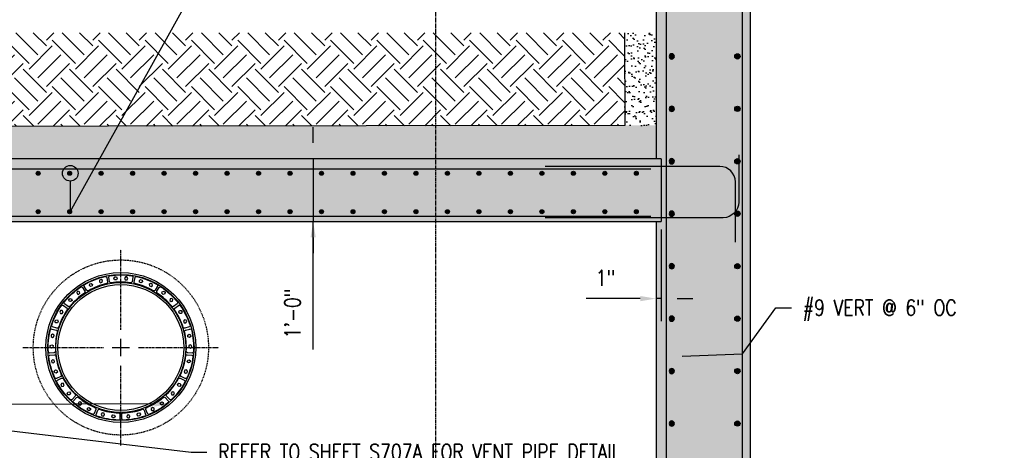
# Model space of a CAD drawing. Header units: inches. Extents: x -3515 to 1803, y -65 to 243.
# Tile 60 of 61: x 490 to 678, y 54 to 136. Entities that reach past the tile are written whole.
import ezdxf
from ezdxf import colors
from ezdxf.entities.mleader import LeaderData, LeaderLine
from ezdxf.math import Vec2, Vec3

# ---------------------------------------------------------------- set-up
doc = ezdxf.new("R2010")
doc.units = ezdxf.units.IN
doc.header["$MEASUREMENT"] = 0
for name, pattern in [('Center 1_4_', [0.53125, 0.25, -0.09375, 0.09375, -0.09375]), ('CENTER2', [1.125, 0.75, -0.125, 0.125, -0.125]), ('HIDDEN2', [0.1875, 0.125, -0.0625])]:
    doc.linetypes.add(name, pattern=pattern)
for name, color, linetype in [('A-DETL', 90, 'Continuous'), ('A-DETL-CNTR', 1, 'Center 1_4_'), ('A-DETL-GENF', 3, 'Continuous'), ('A-DETL-THIN', 1, 'Continuous'), ('A-DETL-WIDE', 5, 'Continuous'), ('A-FLOR', 5, 'Continuous'), ('A-WALL', 4, 'Continuous'), ('S-ANNO-DIMS', 1, 'Continuous'), ('S-ANNO-NOTE', 2, 'Continuous'), ('S-GRID', 1, 'CENTER2')]:
    doc.layers.add(name, color=color, linetype=linetype)
doc.layers.add('A-WALL-PATT', color=9, linetype='Continuous', true_color=0x808080)
doc.styles.add('Annotative', font='romans.shx', dxfattribs={"width": 0.8, "height": 0.125})
doc.dimstyles.new('Annotative', dxfattribs={"dimscale": 0, "dimtxt": 0.125, "dimasz": 0.125, "dimexe": 0.18, "dimexo": 0.0625, "dimgap": 0.09, "dimtad": 1, "dimdec": 3, "dimzin": 3, "dimdsep": 46, "dimlunit": 4, "dimtxsty": 'Annotative', "dimcen": 0.09, "dimclrt": 2, "dimazin": 2, "dimtfac": 1, "dimtdec": 3, "dimtmove": 0, "dimatfit": 0, "dimfxl": 1, "dimtfill": 1, "dimfrac": 2, "dimtolj": 1, "dimtzin": 0, "dimarcsym": 0})
pattern_1 = [(50, (0, -6e-14), (7.1726, -0.62752), [0.75, -8.25]), (355, (0, -6e-14), (-1.38751, 7.52192), [0.6, -6.6]), (100.4514, (0.598, -0.052), (5.78509, 6.8944), [0.6374, -7.01142]), (46.1842, (0, 2), (10.67241, -1.65519), [1.125, -12.375]), (96.6356, (0.889, 1.862), (9.34662, 9.74119), [0.9561, -10.51714]), (351.1842, (0, 2), (9.34662, 9.74119), [0.9, -9.9]), (21, (1, 1.5), (5.96907, -4.02619), [0.75, -8.25]), (326, (1, 1.5), (2.43315, 7.2515), [0.6, -6.6]), (71.4514, (1.4974, 1.1645), (8.402224, 3.22531), [0.6374, -7.01142]), (37.5, (0, -6e-14), (0.121599, 3.328939), [0, -6.52, 0, -6.7, 0, -6.625]), (7.5, (0, -6e-14), (2.630695, 3.944117), [0, -3.82, 0, -6.37, 0, -2.525]), (327.5, (-2.23, -6e-14), (5.338224, -0.225549), [0, -2.5, 0, -7.8, 0, -10.35]), (317.5, (-3.23, -6e-14), (5.831862, 1.00105), [0, -3.25, 0, -5.18, 0, -7.35])]

# ---------------------------------------------------------------- blocks, each defined once
blk = doc.blocks.new('*D32')
at = {"layer": 'Defpoints', "color": 0, "transparency": 16777216}
for p in [(552.36, 110), (545.81, 98), (555.48, 98)]:
    blk.add_point(p, dxfattribs=at)
at = {"layer": 'S-ANNO-DIMS', "color": 0, "lineweight": -2, "transparency": 16777216}
for p, q in [((545.81, 113), (545.81, 116)), ((550.86, 110), (541.49, 110)), ((545.81, 110), (545.81, 98)), ((545.81, 110), (545.81, 98)), ((545.81, 73.63), (545.81, 98)), ((545.81, 95), (545.81, 92))]:
    blk.add_line(p, q, dxfattribs=at)
at = {"layer": 'S-ANNO-DIMS', "color": 0, "transparency": 16777216}
for points in [[(545.31, 113), (546.31, 113), (545.81, 110)], [(545.31, 95), (546.31, 95), (545.81, 98)]]:
    blk.add_solid(points, dxfattribs=at)
at = {"layer": 'S-ANNO-DIMS', "color": 2, "lineweight": -3, "transparency": 16777216, "insert": (541.87, 80.48), "char_height": 3, "attachment_point": 5, "rotation": 90, "style": 'Annotative', "bg_fill": 3, "box_fill_scale": 1.25, "bg_fill_color": 256, "bg_fill_true_color": 13158600, "bg_fill_transparency": 0}
blk.add_mtext('\\A1;1\'-0"', dxfattribs=at)
blk = doc.blocks.new('_DotBlank')
at = {"color": 0, "linetype": 'ByBlock', "lineweight": -2}
blk.add_line((-0.5, 0), (-1, 0), dxfattribs=at)
blk.add_circle((0, 0), 0.5, dxfattribs=at)
blk = doc.blocks.new('*D44')
at = {"layer": 'Defpoints', "color": 0, "transparency": 16777216}
for p in [(611.16, 98), (612.16, 98), (611.16, 83.32)]:
    blk.add_point(p, dxfattribs=at)
at = {"layer": 'S-ANNO-DIMS', "color": 0, "lineweight": -2, "transparency": 16777216}
for p, q in [((612.16, 96.5), (612.16, 79)), ((608.16, 83.32), (597.87, 83.32)), ((612.16, 83.32), (611.16, 83.32)), ((615.16, 83.32), (618.16, 83.32))]:
    blk.add_line(p, q, dxfattribs=at)
at = {"layer": 'S-ANNO-DIMS', "color": 0, "transparency": 16777216}
for points in [[(608.16, 83.82), (608.16, 82.82), (611.16, 83.32)], [(615.16, 83.82), (615.16, 82.82), (612.16, 83.32)]]:
    blk.add_solid(points, dxfattribs=at)
at = {"layer": 'S-ANNO-DIMS', "color": 2, "transparency": 16777216, "insert": (601.52, 87.27), "char_height": 3, "width": 12.4571, "attachment_point": 5, "style": 'Annotative', "bg_fill": 3, "box_fill_scale": 1.25, "bg_fill_color": 256, "bg_fill_true_color": 13158600, "bg_fill_transparency": 0}
blk.add_mtext('\\A1;1"', dxfattribs=at)
blk = doc.blocks.new('Reinforcing Bar Section_USACE - __6')
h = blk.add_hatch(color=256)
h.dxf.hatch_style = 1
h.paths.add_polyline_path([(0.375, 0, 1), (-0.375, 0, 1)])
blk.add_circle((0, 0), 0.375)
blk = doc.blocks.new('Reinforcing Bar Section_USACE - __8-579028-INTERIOR COLUMN SECTION')
h = blk.add_hatch(color=256)
h.dxf.hatch_style = 1
h.paths.add_polyline_path([(-1051.45, 205.4, 1), (-1052.45, 205.4, 1)])
blk.add_circle((-1051.95, 205.4), 0.5)
blk = doc.blocks.new('*U22')
at = {"layer": 'A-DETL-CNTR', "color": 0, "linetype": 'CENTER2', "ltscale": 0.5, "transparency": 16777216}
for p, q in [((0, 3.34), (0, 18.7)), ((-18.7, 0), (-3.34, 0)), ((3.34, 0), (18.7, 0)), ((0, -18.7), (0, -3.34))]:
    blk.add_line(p, q, dxfattribs=at)
at = {"layer": 'A-DETL-CNTR', "color": 0, "linetype": 'Continuous', "ltscale": 0.5, "transparency": 16777216}
for p, q in [((-1.67, 0), (1.67, 0)), ((0, -1.67), (0, 1.67))]:
    blk.add_line(p, q, dxfattribs=at)
blk = doc.blocks.new('*U23')
at = {"layer": 'A-WALL-PATT'}
blk.add_lwpolyline([(1.87, -0.75, 0.075326), (-1.87, -0.75, -0.408471), (-2.15, -0.55), (-2.3, 0.31, -0.419611), (-2.09, 0.6, -0.075957), (2.09, 0.6, -0.419611), (2.3, 0.31), (2.15, -0.55, -0.408471)], format="xyb", close=True, dxfattribs=at)
for points in [[(-1.19, -0.18), (-1.33, 0.09), (-1.17, 0.36), (-0.86, 0.36), (-0.7, 0.09), (-0.84, -0.18)], [(1.19, -0.18), (1.33, 0.09), (1.17, 0.36), (0.86, 0.36), (0.7, 0.09), (0.84, -0.18)]]:
    blk.add_lwpolyline(points, close=True, dxfattribs=at)
blk = doc.blocks.new('*U24')
at = {"layer": 'A-WALL-PATT', "color": 0, "linetype": 'ByBlock', "lineweight": -2, "transparency": 16777216}
for p, rotation in [((662.55, 67.55), 21.17647058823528), ((672, 67.55), 338.8235294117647), ((658.46, 65.02), 42.3529411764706), ((676.09, 65.02), 317.6470588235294), ((655.56, 61.18), 63.52941176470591), ((678.99, 61.18), 296.4705882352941), ((654.24, 56.55), 84.70588235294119), ((680.31, 56.55), 275.2941176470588), ((654.69, 51.76), 105.8823529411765), ((679.86, 51.76), 254.1176470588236), ((656.83, 47.46), 127.0588235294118), ((677.72, 47.46), 232.9411764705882), ((660.38, 44.22), 148.2352941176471), ((674.16, 44.22), 211.764705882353), ((664.87, 42.48), 169.4117647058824), ((669.68, 42.48), 190.5882352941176)]:
    blk.add_blockref('*U23', p, dxfattribs=dict(at, rotation=rotation))
blk.add_blockref('*U23', (667.27, 68.43), dxfattribs=at)

msp = doc.modelspace()

# ---------------------------------------------------------------- hatches: boundary and pattern name
at = {"layer": 'A-WALL-PATT', "lineweight": -3}
h = msp.add_hatch(dxfattribs=at)
h.set_pattern_fill('AR-CONC', color=8, style=0)
h.set_pattern_definition(pattern_1)
h.paths.add_polyline_path([(611.164, 0), (629.164, 0), (629.164, 212), (611.164, 212), (611.164, 110), (612.164, 110), (612.164, 98), (611.164, 98)])
h.paths.add_polyline_path([(614.664, 89.5, -1), (613.664, 89.5, -1)], flags=16)
h.paths.add_polyline_path([(613.664, 99.5, -1), (614.664, 99.5, -1)], flags=16)
h.paths.add_polyline_path([(627.164, 89.5, -1), (626.164, 89.5, -1)], flags=16)
h.paths.add_polyline_path([(626.164, 99.5, -1), (627.164, 99.5, -1)], flags=16)
h.paths.add_polyline_path([(614.664, 79.5, -1), (613.664, 79.5, -1)], flags=16)
h.paths.add_polyline_path([(627.164, 79.5, -1), (626.164, 79.5, -1)], flags=16)
h.paths.add_polyline_path([(613.664, 109.5, -1), (614.664, 109.5, -1)], flags=16)
h.paths.add_polyline_path([(626.164, 109.5, -1), (627.164, 109.5, -1)], flags=16)
h.paths.add_polyline_path([(614.664, 69.5, -1), (613.664, 69.5, -1)], flags=16)
h.paths.add_polyline_path([(627.164, 69.5, -1), (626.164, 69.5, -1)], flags=16)
h.paths.add_polyline_path([(613.664, 119.5, -1), (614.664, 119.5, -1)], flags=16)
h.paths.add_polyline_path([(626.164, 119.5, -1), (627.164, 119.5, -1)], flags=16)
h.paths.add_polyline_path([(614.664, 59.5, -1), (613.664, 59.5, -1)], flags=16)
h.paths.add_polyline_path([(627.164, 59.5, -1), (626.164, 59.5, -1)], flags=16)
h.paths.add_polyline_path([(613.664, 129.5, -1), (614.664, 129.5, -1)], flags=16)
h.paths.add_polyline_path([(626.164, 129.5, -1), (627.164, 129.5, -1)], flags=16)
h.paths.add_polyline_path([(614.664, 49.5, -1), (613.664, 49.5, -1)], flags=16)
h.paths.add_polyline_path([(627.164, 49.5, -1), (626.164, 49.5, -1)], flags=16)
h.paths.add_polyline_path([(613.664, 139.5, -1), (614.664, 139.5, -1)], flags=16)
h.paths.add_polyline_path([(626.164, 139.5, -1), (627.164, 139.5, -1)], flags=16)
h.paths.add_polyline_path([(614.664, 39.5, -1), (613.664, 39.5, -1)], flags=16)
h.paths.add_polyline_path([(627.164, 39.5, -1), (626.164, 39.5, -1)], flags=16)
h.paths.add_polyline_path([(613.664, 149.5, -1), (614.664, 149.5, -1)], flags=16)
h.paths.add_polyline_path([(626.164, 149.5, -1), (627.164, 149.5, -1)], flags=16)
h.paths.add_polyline_path([(615.664, 29.5, -1), (614.664, 29.5, -1)], flags=16)
h.paths.add_polyline_path([(626.164, 29.5, -1), (625.164, 29.5, -1)], flags=16)
h.paths.add_polyline_path([(613.664, 159.5, -1), (614.664, 159.5, -1)], flags=16)
h.paths.add_polyline_path([(626.164, 159.5, -1), (627.164, 159.5, -1)], flags=16)
h.paths.add_polyline_path([(615.664, 19.5, -1), (614.664, 19.5, -1)], flags=16)
h.paths.add_polyline_path([(626.164, 19.5, -1), (625.164, 19.5, -1)], flags=16)
h.paths.add_polyline_path([(613.664, 169.5, -1), (614.664, 169.5, -1)], flags=16)
h.paths.add_polyline_path([(626.164, 169.5, -1), (627.164, 169.5, -1)], flags=16)
h.paths.add_polyline_path([(615.664, 9.5, -1), (614.664, 9.5, -1)], flags=16)
h.paths.add_polyline_path([(626.164, 9.5, -1), (625.164, 9.5, -1)], flags=16)
h.paths.add_polyline_path([(613.664, 179.5, -1), (614.664, 179.5, -1)], flags=16)
h.paths.add_polyline_path([(626.164, 179.5, -1), (627.164, 179.5, -1)], flags=16)
h.paths.add_polyline_path([(613.664, 189.5, -1), (614.664, 189.5, -1)], flags=16)
h.paths.add_polyline_path([(626.164, 189.5, -1), (627.164, 189.5, -1)], flags=16)
h.paths.add_polyline_path([(613.664, 199.5, -1), (614.664, 199.5, -1)], flags=16)
h.paths.add_polyline_path([(626.164, 199.5, -1), (627.164, 199.5, -1)], flags=16)
h.paths.add_polyline_path([(613.664, 209.5, -1), (614.664, 209.5, -1)], flags=16)
h.paths.add_polyline_path([(626.164, 209.5, -1), (627.164, 209.5, -1)], flags=16)
h = msp.add_hatch(dxfattribs=at)
h.set_pattern_fill('EARTH', color=8, scale=25, angle=45, style=0)
h.paths.add_polyline_path([(605.176, 133.9918), (328.9668, 134), (328.9668, -30), (334.6995, -30), (334.6995, 30), (358.6995, 30), (358.6995, 116), (605.176, 116.3366)])
at = {"layer": 'A-WALL-PATT'}
h = msp.add_hatch(dxfattribs=at)
h.set_pattern_fill('AR-SAND', color=8)
h.paths.add_polyline_path([(611.164, 134), (605.164, 134), (605.1881, 116.3366), (611.164, 116.3448)])
h = msp.add_hatch(dxfattribs=at)
h.set_pattern_fill('AR-SAND', color=8)
h.paths.add_polyline_path([(358.6995, 116), (358.6995, 30), (334.6995, 30), (334.6995, -30), (341.164, -30), (341.164, 0), (341.164, 24), (365.164, 24), (365.164, 98), (365.164, 110), (611.164, 110), (611.164, 116.3448)])
at = {"layer": 'A-WALL-PATT', "lineweight": -3}
h = msp.add_hatch(dxfattribs=at)
h.set_pattern_fill('AR-CONC', color=8, style=0)
h.set_pattern_definition(pattern_1)
h.paths.add_polyline_path([(612.164, 98), (612.164, 110), (365.164, 110), (365.164, 98)])
h.paths.add_polyline_path([(457.7771, 99.8915, -1), (457.0271, 99.8915, -1)], flags=16)
h.paths.add_polyline_path([(463.7771, 99.8915, -1), (463.0271, 99.8915, -1)], flags=16)
h.paths.add_polyline_path([(457.0271, 107.2151, -1), (457.7771, 107.2151, -1)], flags=16)
h.paths.add_polyline_path([(463.0271, 107.2151, -1), (463.7771, 107.2151, -1)], flags=16)
h.paths.add_polyline_path([(451.7771, 99.8915, -1), (451.0271, 99.8915, -1)], flags=16)
h.paths.add_polyline_path([(469.7771, 99.8915, -1), (469.0271, 99.8915, -1)], flags=16)
h.paths.add_polyline_path([(451.0271, 107.2151, -1), (451.7771, 107.2151, -1)], flags=16)
h.paths.add_polyline_path([(469.0271, 107.2151, -1), (469.7771, 107.2151, -1)], flags=16)
h.paths.add_polyline_path([(445.7771, 99.8915, -1), (445.0271, 99.8915, -1)], flags=16)
h.paths.add_polyline_path([(475.7771, 99.8915, -1), (475.0271, 99.8915, -1)], flags=16)
h.paths.add_polyline_path([(445.0271, 107.2151, -1), (445.7771, 107.2151, -1)], flags=16)
h.paths.add_polyline_path([(475.0271, 107.2151, -1), (475.7771, 107.2151, -1)], flags=16)
h.paths.add_polyline_path([(439.7771, 99.8915, -1), (439.0271, 99.8915, -1)], flags=16)
h.paths.add_polyline_path([(481.7771, 99.8915, -1), (481.0271, 99.8915, -1)], flags=16)
h.paths.add_polyline_path([(439.0271, 107.2151, -1), (439.7771, 107.2151, -1)], flags=16)
h.paths.add_polyline_path([(481.0271, 107.2151, -1), (481.7771, 107.2151, -1)], flags=16)
h.paths.add_polyline_path([(433.7771, 99.8915, -1), (433.0271, 99.8915, -1)], flags=16)
h.paths.add_polyline_path([(487.7771, 99.8915, -1), (487.0271, 99.8915, -1)], flags=16)
h.paths.add_polyline_path([(433.0271, 107.2151, -1), (433.7771, 107.2151, -1)], flags=16)
h.paths.add_polyline_path([(487.0271, 107.2151, -1), (487.7771, 107.2151, -1)], flags=16)
h.paths.add_polyline_path([(427.7771, 99.8915, -1), (427.0271, 99.8915, -1)], flags=16)
h.paths.add_polyline_path([(493.7771, 99.8915, -1), (493.0271, 99.8915, -1)], flags=16)
h.paths.add_polyline_path([(427.0271, 107.2151, -1), (427.7771, 107.2151, -1)], flags=16)
h.paths.add_polyline_path([(493.0271, 107.2151, -1), (493.7771, 107.2151, -1)], flags=16)
h.paths.add_polyline_path([(421.7771, 99.8915, -1), (421.0271, 99.8915, -1)], flags=16)
h.paths.add_polyline_path([(499.7771, 99.8915, -1), (499.0271, 99.8915, -1)], flags=16)
h.paths.add_polyline_path([(421.0271, 107.2151, -1), (421.7771, 107.2151, -1)], flags=16)
h.paths.add_polyline_path([(499.0271, 107.2151, -1), (499.7771, 107.2151, -1)], flags=16)
h.paths.add_polyline_path([(415.7771, 99.8915, -1), (415.0271, 99.8915, -1)], flags=16)
h.paths.add_polyline_path([(505.7771, 99.8915, -1), (505.0271, 99.8915, -1)], flags=16)
h.paths.add_polyline_path([(415.0271, 107.2151, -1), (415.7771, 107.2151, -1)], flags=16)
h.paths.add_polyline_path([(505.0271, 107.2151, -1), (505.7771, 107.2151, -1)], flags=16)
h.paths.add_polyline_path([(409.7771, 99.8915, -1), (409.0271, 99.8915, -1)], flags=16)
h.paths.add_polyline_path([(511.7771, 99.8915, -1), (511.0271, 99.8915, -1)], flags=16)
h.paths.add_polyline_path([(409.0271, 107.2151, -1), (409.7771, 107.2151, -1)], flags=16)
h.paths.add_polyline_path([(511.0271, 107.2151, -1), (511.7771, 107.2151, -1)], flags=16)
h.paths.add_polyline_path([(403.7771, 99.8915, -1), (403.0271, 99.8915, -1)], flags=16)
h.paths.add_polyline_path([(517.7771, 99.8915, -1), (517.0271, 99.8915, -1)], flags=16)
h.paths.add_polyline_path([(403.0271, 107.2151, -1), (403.7771, 107.2151, -1)], flags=16)
h.paths.add_polyline_path([(517.0271, 107.2151, -1), (517.7771, 107.2151, -1)], flags=16)
h.paths.add_polyline_path([(397.0271, 99.8915, -1), (397.7771, 99.8915, -1)], flags=16)
h.paths.add_polyline_path([(523.7771, 99.8915, -1), (523.0271, 99.8915, -1)], flags=16)
h.paths.add_polyline_path([(397.0271, 105.5583, -1), (397.7771, 105.5583, -1)], flags=16)
h.paths.add_polyline_path([(523.0271, 107.2151, -1), (523.7771, 107.2151, -1)], flags=16)
h.paths.add_polyline_path([(391.0271, 99.8915, -1), (391.7771, 99.8915, -1)], flags=16)
h.paths.add_polyline_path([(529.7771, 99.8915, -1), (529.0271, 99.8915, -1)], flags=16)
h.paths.add_polyline_path([(391.0271, 105.5583, -1), (391.7771, 105.5583, -1)], flags=16)
h.paths.add_polyline_path([(529.0271, 107.2151, -1), (529.7771, 107.2151, -1)], flags=16)
h.paths.add_polyline_path([(385.0271, 99.8915, -1), (385.7771, 99.8915, -1)], flags=16)
h.paths.add_polyline_path([(535.7771, 99.8915, -1), (535.0271, 99.8915, -1)], flags=16)
h.paths.add_polyline_path([(385.0271, 105.5583, -1), (385.7771, 105.5583, -1)], flags=16)
h.paths.add_polyline_path([(535.0271, 107.2151, -1), (535.7771, 107.2151, -1)], flags=16)
h.paths.add_polyline_path([(379.0271, 99.8915, -1), (379.7771, 99.8915, -1)], flags=16)
h.paths.add_polyline_path([(541.7771, 99.8915, -1), (541.0271, 99.8915, -1)], flags=16)
h.paths.add_polyline_path([(379.0271, 105.5583, -1), (379.7771, 105.5583, -1)], flags=16)
h.paths.add_polyline_path([(541.0271, 107.2151, -1), (541.7771, 107.2151, -1)], flags=16)
h.paths.add_polyline_path([(373.0271, 99.8915, -1), (373.7771, 99.8915, -1)], flags=16)
h.paths.add_polyline_path([(547.7771, 99.8915, -1), (547.0271, 99.8915, -1)], flags=16)
h.paths.add_polyline_path([(373.0271, 106.5219, -1), (373.7771, 106.5219, -1)], flags=16)
h.paths.add_polyline_path([(547.0271, 107.2151, -1), (547.7771, 107.2151, -1)], flags=16)
h.paths.add_polyline_path([(368.1521, 99.8915, -1), (368.9021, 99.8915, -1)], flags=16)
h.paths.add_polyline_path([(368.1521, 105.1469, -1), (368.9021, 105.1469, -1)], flags=16)
h.paths.add_polyline_path([(553.7771, 99.8915, -1), (553.0271, 99.8915, -1)], flags=16)
h.paths.add_polyline_path([(553.0271, 107.2151, -1), (553.7771, 107.2151, -1)], flags=16)
h.paths.add_polyline_path([(559.7771, 99.8915, -1), (559.0271, 99.8915, -1)], flags=16)
h.paths.add_polyline_path([(559.0271, 107.2151, -1), (559.7771, 107.2151, -1)], flags=16)
h.paths.add_polyline_path([(565.7771, 99.8915, -1), (565.0271, 99.8915, -1)], flags=16)
h.paths.add_polyline_path([(565.0271, 107.2151, -1), (565.7771, 107.2151, -1)], flags=16)
h.paths.add_polyline_path([(571.7771, 99.8915, -1), (571.0271, 99.8915, -1)], flags=16)
h.paths.add_polyline_path([(571.7771, 107.2151, -1), (571.0271, 107.2151, -1)], flags=16)
h.paths.add_polyline_path([(577.7771, 99.8915, -1), (577.0271, 99.8915, -1)], flags=16)
h.paths.add_polyline_path([(577.7771, 107.2151, -1), (577.0271, 107.2151, -1)], flags=16)
h.paths.add_polyline_path([(583.7771, 99.8915, -1), (583.0271, 99.8915, -1)], flags=16)
h.paths.add_polyline_path([(583.7771, 107.2151, -1), (583.0271, 107.2151, -1)], flags=16)
h.paths.add_polyline_path([(589.7771, 99.8915, -1), (589.0271, 99.8915, -1)], flags=16)
h.paths.add_polyline_path([(589.7771, 107.2151, -1), (589.0271, 107.2151, -1)], flags=16)
h.paths.add_polyline_path([(595.7771, 99.8915, -1), (595.0271, 99.8915, -1)], flags=16)
h.paths.add_polyline_path([(595.7771, 107.2151, -1), (595.0271, 107.2151, -1)], flags=16)
h.paths.add_polyline_path([(601.7771, 99.8915, -1), (601.0271, 99.8915, -1)], flags=16)
h.paths.add_polyline_path([(601.7771, 107.2151, -1), (601.0271, 107.2151, -1)], flags=16)
h.paths.add_polyline_path([(607.7771, 99.8915, -1), (607.0271, 99.8915, -1)], flags=16)
h.paths.add_polyline_path([(607.7771, 107.2151, -1), (607.0271, 107.2151, -1)], flags=16)

# ---------------------------------------------------------------- linework, layer by layer
at = {"layer": 'A-DETL'}
for radius in [14.2889, 13.9435, 12.375, 12]:
    msp.add_circle((509.164, 74), radius, dxfattribs=at)
at = {"layer": 'A-DETL-THIN', "linetype": 'HIDDEN2'}
msp.add_circle((509.164, 74), 16.6966, dxfattribs=at)
at = {"layer": 'A-DETL-WIDE', "lineweight": -3}
msp.add_line((610.164, 99), (366.6266, 99), dxfattribs=at)
for points in [[(613.164, 6.6806), (613.164, 210)], [(627.664, 6.6806), (627.664, 210)]]:
    msp.add_lwpolyline(points, dxfattribs=at)
for points in [[(626.9414, 110.733), (626.9414, 101.733, -0.41091173), (623.9583, 98.75), (590.0409, 98.75)], [(626.274, 94.0553), (626.274, 105.5553, 0.41091173), (623.2909, 108.5384), (590.0409, 108.5384)]]:
    msp.add_lwpolyline(points, format="xyb", dxfattribs=at)
at = {"layer": 'A-FLOR', "lineweight": -3}
for p, q in [((612.164, 110), (365.164, 110)), ((365.164, 98), (612.164, 98))]:
    msp.add_line(p, q, dxfattribs=at)
at = {"layer": 'A-WALL', "lineweight": -3}
for p, q in [((611.164, 211.2929), (611.164, 110)), ((629.164, 0), (629.164, 211.2929)), ((611.164, 98), (611.164, 0))]:
    msp.add_line(p, q, dxfattribs=at)
at = {"layer": 'S-GRID', "lineweight": -3}
msp.add_line((569.164, -59.7164), (569.164, 234.0167), dxfattribs=at)

# ---------------------------------------------------------------- block references
at = {"layer": 'A-DETL-CNTR', "linetype": 'CENTER2', "ltscale": 0.5}
msp.add_blockref('*U22', (509.164, 74), dxfattribs=at)
at = {"layer": 'A-DETL-GENF', "lineweight": -3, "xscale": -1}
for p in [(-437.7891, -75.8971), (-437.7891, -85.8971), (-437.7891, -95.8971), (-437.7891, -105.8971), (-437.7891, -135.8971), (-437.7891, -145.8971)]:
    msp.add_blockref('Reinforcing Bar Section_USACE - __8-579028-INTERIOR COLUMN SECTION', p, dxfattribs=at)
at = {"layer": 'A-DETL-GENF', "lineweight": -3}
for p in [(1678.617, -75.8971), (1678.617, -85.8971), (1678.617, -95.8971), (1678.617, -105.8971), (1678.617, -115.8971), (1678.617, -125.8971), (1678.617, -135.8971), (1678.617, -145.8971)]:
    msp.add_blockref('Reinforcing Bar Section_USACE - __8-579028-INTERIOR COLUMN SECTION', p, dxfattribs=at)
at = {"layer": 'A-DETL-GENF'}
for p in [(493.4021, 107.2151), (499.4021, 107.2151), (505.4021, 107.2151), (511.4021, 107.2151), (517.4021, 107.2151), (523.4021, 107.2151), (529.4021, 107.2151), (535.4021, 107.2151), (559.4021, 107.2151), (565.4021, 107.2151), (571.4021, 107.2151), (577.4021, 107.2151), (583.4021, 107.2151), (589.4021, 107.2151), (595.4021, 107.2151), (601.4021, 107.2151), (607.4021, 107.2151), (493.4021, 99.8915), (499.4021, 99.8915), (505.4021, 99.8915), (511.4021, 99.8915), (517.4021, 99.8915), (523.4021, 99.8915), (529.4021, 99.8915), (535.4021, 99.8915), (559.4021, 99.8915), (565.4021, 99.8915), (571.4021, 99.8915), (577.4021, 99.8915), (583.4021, 99.8915), (589.4021, 99.8915), (595.4021, 99.8915), (601.4021, 99.8915), (607.4021, 99.8915)]:
    msp.add_blockref('Reinforcing Bar Section_USACE - __6', p, dxfattribs=at)
at = {"layer": 'A-WALL-PATT', "color": 8, "lineweight": -3}
msp.add_blockref('*U24', (-158.11, 18.6545), dxfattribs=at)

# ---------------------------------------------------------------- leaders
at = {"layer": 'S-ANNO-NOTE', "lineweight": -3}
ml = msp.add_multileader_mtext('Standard', dxfattribs=at)
ml.set_content('\\pxt3.2,6.4,9.6,12.8,16,19.2,22.4,25.6,28.8,32,35.2,38.4,41.6,44.8,48,51.2,54.4,57.6,60.8,64,67.2,70.4,73.6,76.8,80,83.2,86.4,89.6,92.8,96,99.2,102.4;#9 VERT @ 6" OC', color=256, style='Annotative')
ml.set_leader_properties(color=1, linetype='ByLayer', lineweight=-1)
ml.build(insert=Vec2(0, 0))
ml.multileader.update_dxf_attribs({"text_right_attachment_type": 3, "dogleg_length": 0.125, "arrow_head_size": 3, "scale": 24})
ctx = ml.context
ctx.base_point, ctx.scale, ctx.char_height, ctx.arrow_head_size, ctx.landing_gap_size, ctx.plane_origin = Vec3(636.9746, 81.584), 24, 3, 3, 2.16, Vec3(631.119, 75.3599)
ctx.right_attachment = 3
notes = []
notes.append((ctx, [(0, (1, 1, 0), (633.9746, 81.584), (1, 0), 3, [(0, [(613.164, 72.2635), (627.664, 72.7978)], 0, [])])]))
ctx.mtext.insert, ctx.mtext.width, ctx.mtext.defined_height, ctx.mtext.flow_direction = Vec3(639.1346, 83.084), 25.865007, 7.0408, 5
ml = msp.add_multileader_mtext('Standard', dxfattribs=at)
ml.set_content('REFER TO SHEET S707A FOR VENT PIPE DETAIL', color=256, style='Annotative')
ml.set_leader_properties(color=1, linetype='ByLayer', lineweight=-1)
ml.build(insert=Vec2(0, 0))
ml.multileader.update_dxf_attribs({"text_right_attachment_type": 3, "dogleg_length": 0.125, "arrow_head_size": 3, "scale": 24})
ctx = ml.context
ctx.base_point, ctx.scale, ctx.char_height, ctx.arrow_head_size, ctx.landing_gap_size, ctx.plane_origin = Vec3(247.1282, 50.4533), 24, 3, 3, 2.16, Vec3(182.2155, 3.7685)
ctx.right_attachment = 3
notes.append((ctx, [(1, (1, 1, 0), (244.1282, 50.4533), (1, 0), 3, [(1, [(219.022, 70.3396)], 0, [])])]))
ctx.mtext.insert, ctx.mtext.width, ctx.mtext.defined_height, ctx.mtext.flow_direction = Vec3(249.2882, 51.9533), 38.62386, 7.3209, 5
ml = msp.add_multileader_mtext('Standard', dxfattribs=at)
ml.set_content('REFER TO SHEET S707A FOR VENT PIPE DETAIL', color=256, style='Annotative')
ml.set_leader_properties(color=1, linetype='ByLayer', lineweight=-1)
ml.build(insert=Vec2(0, 0))
ml.multileader.update_dxf_attribs({"text_right_attachment_type": 3, "dogleg_length": 0.125, "arrow_head_size": 3, "scale": 24})
ctx = ml.context
ctx.base_point, ctx.scale, ctx.char_height, ctx.arrow_head_size, ctx.landing_gap_size, ctx.plane_origin = Vec3(525.5613, 54.0749), 24, 3, 3, 2.16, Vec3(464.9723, 9.2797)
ctx.right_attachment = 3
notes.append((ctx, [(1, (1, 1, 0), (522.5613, 54.0749), (1, 0), 3, [(0, [(518.5662, 63.2403), (446.8251, 62.9712)], 0, [])])]))
ctx.mtext.insert, ctx.mtext.width, ctx.mtext.defined_height, ctx.mtext.flow_direction = Vec3(527.7213, 55.5749), 40.014208, 7.1821, 5
for ctx, leaders in notes:
    for number, flags, end, landing, length, lines in leaders:
        leader = LeaderData()
        leader.index, (leader.has_last_leader_line, leader.has_dogleg_vector, leader.attachment_direction) = number, flags
        leader.last_leader_point, leader.dogleg_vector, leader.dogleg_length = Vec3(end), Vec3(landing), length
        for number, points, colour, breaks in lines:
            line = LeaderLine()
            line.index, line.vertices, line.color, line.breaks = number, Vec3.list(points), colors.encode_raw_color(colour), breaks
            leader.lines.append(line)
        ctx.leaders.append(leader)

# ---------------------------------------------------------------- next in the draw order: dimensions: what is measured, and where the dimension line sits
at = {"layer": 'S-ANNO-DIMS', "lineweight": -3}
dim = msp.add_linear_dim(base=(545.813, 98), p1=(552.3568, 110), p2=(555.4848, 98), angle=90, dimstyle='Annotative', override={"dimpost": '\\X', "dimse2": 1}, dxfattribs=at)
dim.commit()
dim.dimension.update_dxf_attribs({"geometry": '*D32', "text_midpoint": (538.887, 80.479), "dimtype": 160})

# ---------------------------------------------------------------- next in the draw order: linework, layer by layer
at = {"layer": 'A-DETL-WIDE', "lineweight": -3}
msp.add_lwpolyline([(610.164, 108), (366.6266, 108)], dxfattribs=at)

# ---------------------------------------------------------------- next in the draw order: block references
at = {"layer": 'A-DETL-GENF'}
for p in [(541.4021, 107.2151), (547.4021, 107.2151), (553.4021, 107.2151), (541.4021, 99.8915), (547.4021, 99.8915), (553.4021, 99.8915)]:
    msp.add_blockref('Reinforcing Bar Section_USACE - __6', p, dxfattribs=at)

# ---------------------------------------------------------------- next in the draw order: leaders
at = {"layer": 'S-ANNO-NOTE', "lineweight": -3}
ml = msp.add_multileader_mtext('Standard', dxfattribs=at)
ml.set_content('\\pxt3.2,6.4,9.6,12.8,16,19.2,22.4,25.6,28.8,32,35.2,38.4,41.6,44.8,48,51.2,54.4,57.6,60.8,64,67.2,70.4,73.6,76.8,80,83.2,86.4,89.6,92.8,96,99.2,102.4;#6 @ 6" VERT EA FACE TYP W/ STD HOOK', color=256, style='Annotative')
ml.set_leader_properties(color=1, linetype='ByLayer', lineweight=-1)
ml.build(insert=Vec2(0, 0))
ml.multileader.update_dxf_attribs({"text_right_attachment_type": 3, "dogleg_length": 0.125, "arrow_head_size": 3, "scale": 24})
ctx = ml.context
ctx.base_point, ctx.scale, ctx.char_height, ctx.arrow_head_size, ctx.landing_gap_size, ctx.plane_origin = Vec3(456.5222, 147.1608), 24, 3, 3, 2.16, Vec3(395.7077, 60.9075)
ctx.right_attachment = 3
notes = []
notes.append((ctx, [(0, (1, 1, 0), (453.5222, 147.1608), (1, 0), 3, [(2, [(453.5222, 99), (436.0838, 108)], 0, [])])]))
ctx.mtext.insert, ctx.mtext.width, ctx.mtext.defined_height, ctx.mtext.flow_direction = Vec3(458.6822, 149.1608), 46.939709, 7.0408, 5
ml = msp.add_multileader_mtext('Standard', dxfattribs=at)
ml.set_content('\\pxt3.2,6.4,9.6,12.8,16,19.2,22.4,25.6,28.8,32,35.2,38.4,41.6,44.8,48,51.2,54.4,57.6,60.8,64,67.2,70.4,73.6,76.8,80,83.2,86.4,89.6,92.8,96,99.2,102.4;#6 @ 6" HORIZ EA FACE TYP ', color=256, style='Annotative')
ml.set_leader_properties(color=1, linetype='ByLayer', lineweight=-1)
ml.set_arrow_properties(name='DOTBLANK')
ml.build(insert=Vec2(0, 0))
ml.multileader.update_dxf_attribs({"text_right_attachment_type": 3, "dogleg_length": 0.125, "arrow_head_size": 3, "scale": 24})
ctx = ml.context
ctx.base_point, ctx.scale, ctx.char_height, ctx.arrow_head_size, ctx.landing_gap_size, ctx.plane_origin = Vec3(528.8182, 147.1608), 24, 3, 3, 2.16, Vec3(502.1411, 78.0689)
ctx.right_attachment = 3
notes.append((ctx, [(0, (1, 1, 0), (525.8182, 147.1608), (1, 0), 3, [(2, [(499.5162, 107.2151), (499.5162, 99.8915)], 0, [])])]))
ctx.mtext.insert, ctx.mtext.width, ctx.mtext.defined_height, ctx.mtext.flow_direction = Vec3(530.9782, 148.6608), 32.383092, 7.0408, 5
ml = msp.add_multileader_mtext('Standard', dxfattribs=at)
ml.set_content('\\pxt3.2,6.4,9.6,12.8,16,19.2,22.4,25.6,28.8,32,35.2,38.4,41.6,44.8,48,51.2,54.4,57.6,60.8,64,67.2,70.4,73.6,76.8,80,83.2,86.4,89.6,92.8,96,99.2,102.4;#8 @ 6" TOP AND BOT', color=256, style='Annotative')
ml.set_leader_properties(color=1, linetype='ByLayer', lineweight=-1)
ml.build(insert=Vec2(0, 0))
ml.multileader.update_dxf_attribs({"text_right_attachment_type": 3, "dogleg_length": 0.125, "arrow_head_size": 3, "scale": 24})
ctx = ml.context
ctx.base_point, ctx.scale, ctx.char_height, ctx.arrow_head_size, ctx.landing_gap_size, ctx.plane_origin = Vec3(60.0958, 82.5328), 24, 3, 3, 2.16, Vec3(39.7471, 60.9075)
ctx.right_attachment = 3
notes.append((ctx, [(0, (1, 1, 0), (57.0958, 82.5328), (1, 0), 3, [(2, [(36.3175, 99), (42.6531, 108)], 0, [])])]))
ctx.mtext.insert, ctx.mtext.width, ctx.mtext.defined_height, ctx.mtext.flow_direction = Vec3(62.2558, 84.5328), 44.13777, 7.0408, 5
ml = msp.add_multileader_mtext('Standard', dxfattribs=at)
ml.set_content('\\pxt3.2,6.4,9.6,12.8,16,19.2,22.4,25.6,28.8,32,35.2,38.4,41.6,44.8,48,51.2,54.4,57.6,60.8,64,67.2,70.4,73.6,76.8,80,83.2,86.4,89.6,92.8,96,99.2,102.4;#8 @ 6" TOP AND BOT', color=256, style='Annotative')
ml.set_leader_properties(color=1, lineweight=-1)
ml.set_arrow_properties(name='DOTBLANK')
ml.build(insert=Vec2(0, 0))
ml.multileader.update_dxf_attribs({"text_right_attachment_type": 3, "dogleg_length": 0.125, "arrow_head_size": 3, "scale": 24})
ctx = ml.context
ctx.base_point, ctx.scale, ctx.char_height, ctx.arrow_head_size, ctx.landing_gap_size, ctx.plane_origin = Vec3(60.0958, 93.3933), 24, 3, 3, 2.16, Vec3(56.0664, 78.0689)
ctx.right_attachment = 3
notes.append((ctx, [(0, (1, 1, 0), (57.0958, 93.3933), (1, 0), 3, [(2, [(52.629, 107.2151), (52.629, 99.7812)], 0, [])])]))
ctx.mtext.insert, ctx.mtext.width, ctx.mtext.defined_height, ctx.mtext.flow_direction = Vec3(62.2558, 95.3933), 43.943275, 7.0408, 5
ml = msp.add_multileader_mtext('Standard', dxfattribs=at)
ml.set_content('{\\C256;DWL TO MATCH VERT REINF SIZE AND SPACING TYP.}', color=256, style='Annotative')
ml.set_leader_properties(color=1, linetype='ByLayer', lineweight=-1)
ml.build(insert=Vec2(0, 0))
ml.multileader.update_dxf_attribs({"text_right_attachment_type": 3, "dogleg_length": 0.125, "arrow_head_size": 3, "scale": 24})
ctx = ml.context
ctx.base_point, ctx.scale, ctx.char_height, ctx.arrow_head_size, ctx.landing_gap_size, ctx.plane_origin = Vec3(247.2859, 106.0826), 24, 3, 3, 2.16, Vec3(182.2155, 60.8809)
ctx.right_attachment = 3
notes.append((ctx, [(1, (1, 1, 0), (244.2859, 106.0826), (1, 0), 3, [(1, [(187.4907, 92.9728)], 0, [])])]))
ctx.mtext.insert, ctx.mtext.width, ctx.mtext.defined_height, ctx.mtext.flow_direction = Vec3(249.4459, 107.5826), 38.005325, 6.0911, 5
for ctx, leaders in notes:
    for number, flags, end, landing, length, lines in leaders:
        leader = LeaderData()
        leader.index, (leader.has_last_leader_line, leader.has_dogleg_vector, leader.attachment_direction) = number, flags
        leader.last_leader_point, leader.dogleg_vector, leader.dogleg_length = Vec3(end), Vec3(landing), length
        for number, points, colour, breaks in lines:
            line = LeaderLine()
            line.index, line.vertices, line.color, line.breaks = number, Vec3.list(points), colors.encode_raw_color(colour), breaks
            leader.lines.append(line)
        ctx.leaders.append(leader)

# ---------------------------------------------------------------- next in the draw order: dimensions: what is measured, and where the dimension line sits
at = {"layer": 'S-ANNO-DIMS'}
dim = msp.add_linear_dim(base=(611.164, 83.3247), p1=(612.164, 98), p2=(611.164, 98), dimstyle='Annotative', override={"dimpost": '\\X', "dimse1": 0, "dimse2": 1}, dxfattribs=at)
dim.commit()
dim.dimension.update_dxf_attribs({"geometry": '*D44', "text_midpoint": (601.5183, 87.2704)})

# ---------------------------------------------------------------- next in the draw order: linework, layer by layer
at = {"layer": 'A-DETL', "lineweight": -3}
msp.add_lwpolyline([(605.164, 133.9918), (605.1881, 116.3366), (358.6995, 116), (358.6995, 30), (334.6995, 30), (334.6995, -30)], dxfattribs=at)
at = {"layer": 'A-FLOR', "lineweight": -3}
msp.add_line((612.164, 110), (612.164, 98), dxfattribs=at)

# ---------------------------------------------------------------- next in the draw order: block references
at = {"layer": 'A-DETL-GENF', "lineweight": -3, "xscale": -1}
for p in [(-437.7891, -115.8971), (-437.7891, -125.8971)]:
    msp.add_blockref('Reinforcing Bar Section_USACE - __8-579028-INTERIOR COLUMN SECTION', p, dxfattribs=at)

doc.saveas('drawing.dxf')
